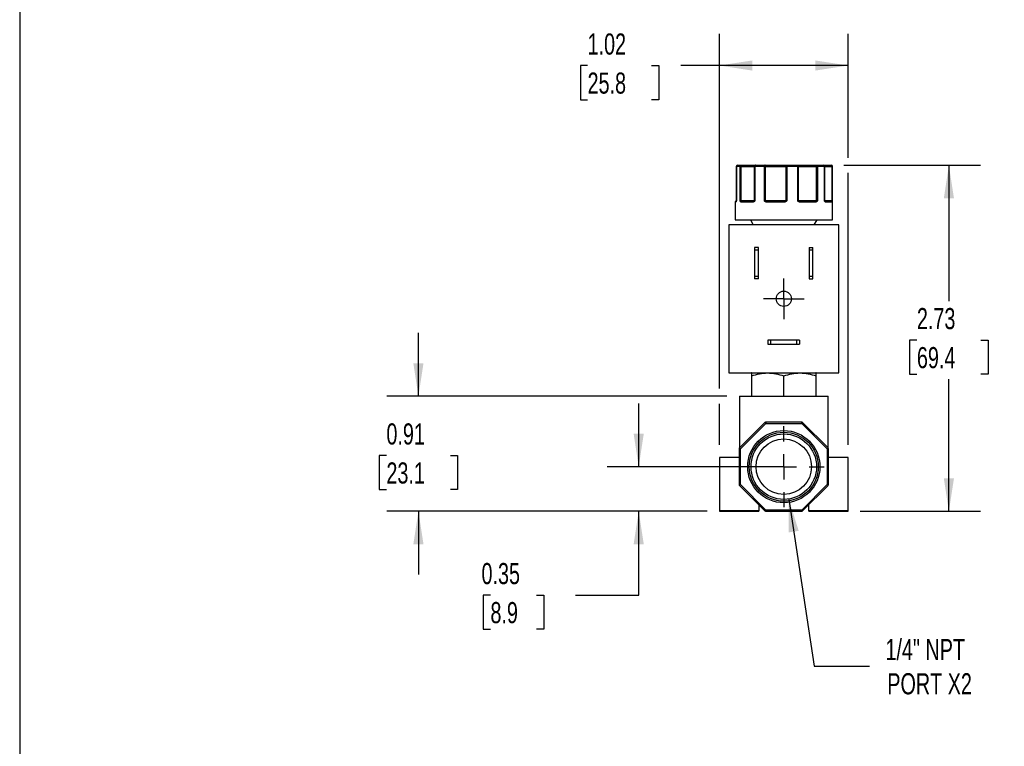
# Model space of a CAD drawing. Header units: inches. Extents: x 0.5 to 21.5, y 0.5 to 16.5.
# Tile 2 of 6: x 0.5 to 8.3, y 5.9 to 11.6. Entities that reach past the tile are written whole.
import ezdxf

# ---------------------------------------------------------------- set-up
doc = ezdxf.new("R2010")
doc.units = ezdxf.units.IN
doc.header["$LTSCALE"] = 2
doc.header["$MEASUREMENT"] = 0
doc.linetypes.add('SLD-Center', pattern=[0.75, 0.6, -0.05, 0.05, -0.05])
doc.linetypes.add('SLD-Solid', pattern=[0])
doc.layers.add('CENTER', color=40, linetype='SLD-Center')
doc.layers.add('DIMENSIONS', color=140, linetype='SLD-Solid', lineweight=25)
doc.layers.add('TEXT', color=140, linetype='SLD-Solid', lineweight=25)
doc.styles.add('SLDTEXTSTYLE0', font='TXT', dxfattribs={"width": 0.7})
doc.dimstyles.new('SLDDIMSTYLE0', dxfattribs={"dimtxt": 0.169922, "dimasz": 0.26, "dimexe": 0, "dimexo": 0.0625, "dimgap": 0.04248, "dimtad": 0, "dimtih": 1, "dimtoh": 1, "dimrnd": 1e-09, "dimzin": 12, "dimdsep": 46, "dimtxsty": 'SLDTEXTSTYLE0', "dimsah": 1, "dimcen": 0, "dimadec": 0, "dimazin": 3, "dimtfac": 1, "dimtofl": 0, "dimtmove": 0, "dimatfit": 3, "dimfxl": 0, "dimfrac": 2, "dimtolj": 1, "dimtzin": 12, "dimarcsym": 0})
doc.dimstyles.new('SLDDIMSTYLE1', dxfattribs={"dimtxt": 0.169922, "dimasz": 0.26, "dimexe": 0, "dimexo": 0.0625, "dimgap": 0.04248, "dimtad": 0, "dimtih": 1, "dimtoh": 1, "dimrnd": 1e-09, "dimzin": 12, "dimdsep": 46, "dimtxsty": 'SLDTEXTSTYLE0', "dimsah": 1, "dimcen": 0.09, "dimadec": 0, "dimazin": 3, "dimtfac": 1, "dimtofl": 0, "dimtmove": 0, "dimatfit": 3, "dimfxl": 0, "dimfrac": 2, "dimtolj": 1, "dimtzin": 12, "dimarcsym": 0})
doc.dimstyles.new('SLDDIMSTYLE2', dxfattribs={"dimtxt": 0.169922, "dimasz": 0.26, "dimexe": 0, "dimexo": 0.0625, "dimgap": 0.04248, "dimtad": 0, "dimtih": 1, "dimtoh": 1, "dimrnd": 1e-09, "dimdsep": 46, "dimtxsty": 'SLDTEXTSTYLE0', "dimsah": 1, "dimcen": 0.09, "dimadec": 0, "dimazin": 2, "dimtfac": 1, "dimtmove": 0, "dimatfit": 0, "dimfxl": 0, "dimfrac": 2, "dimtolj": 1, "dimtzin": 12, "dimarcsym": 0})

# ---------------------------------------------------------------- blocks, each defined once
blk = doc.blocks.new('_D')
at = {"layer": 'DIMENSIONS'}
for p, q in [((6.5683, 7.8645), (6.7692, 6.5451)), ((6.7692, 6.5451), (7.2067, 6.5451))]:
    blk.add_line(p, q, dxfattribs=at)
blk.add_solid([(6.5683, 7.8645), (6.5679, 7.6015), (6.647, 7.6135)], dxfattribs=at)
at = {"layer": 'DIMENSIONS', "char_height": 0.16667, "attachment_point": 1, "style": 'SLDTEXTSTYLE0'}
for s, insert in [('1/4" NPT', (7.3317, 6.7599)), ('PORT X2', (7.3461, 6.4899))]:
    blk.add_mtext(s, dxfattribs=dict(at, insert=insert))
blk = doc.blocks.new('_D_1')
at = {"layer": 'DIMENSIONS'}
for p, q in [((7.0019, 10.4991), (8.0822, 10.4991)), ((7.8322, 10.4991), (7.8322, 9.4276)), ((7.5797, 9.1195), (7.5226, 9.1195)), ((7.5226, 9.1195), (7.5226, 8.8495)), ((8.0846, 9.1195), (8.1417, 9.1195)), ((8.1417, 9.1195), (8.1417, 8.8495)), ((7.5226, 8.8495), (7.5797, 8.8495)), ((7.8322, 7.7681), (7.8322, 8.8114)), ((8.1417, 8.8495), (8.0846, 8.8495)), ((7.1329, 7.7681), (8.0822, 7.7681))]:
    blk.add_line(p, q, dxfattribs=at)
for points in [[(7.8322, 10.4991), (7.7922, 10.2391), (7.8722, 10.2391)], [(7.8322, 7.7681), (7.8722, 8.0281), (7.7922, 8.0281)]]:
    blk.add_solid(points, dxfattribs=at)
at = {"layer": 'DIMENSIONS', "char_height": 0.16667, "attachment_point": 1, "style": 'SLDTEXTSTYLE0'}
for s, insert in [('2.73', (7.5797, 9.3724)), ('69.4', (7.5797, 9.0643))]:
    blk.add_mtext(s, dxfattribs=dict(at, insert=insert))
blk = doc.blocks.new('_D_2')
at = {"layer": 'DIMENSIONS'}
for p, q in [((5.3845, 8.1201), (5.3845, 8.6201)), ((6.4294, 8.1201), (5.1345, 8.1201)), ((5.9259, 7.7681), (5.1345, 7.7681)), ((5.3845, 7.1069), (5.3845, 7.7681)), ((4.2147, 7.1069), (4.1576, 7.1069)), ((4.1576, 7.1069), (4.1576, 6.8368)), ((4.5782, 7.1069), (4.6353, 7.1069)), ((4.6353, 7.1069), (4.6353, 6.8368)), ((4.8845, 7.1069), (5.3845, 7.1069)), ((4.1576, 6.8368), (4.2147, 6.8368)), ((4.6353, 6.8368), (4.5782, 6.8368))]:
    blk.add_line(p, q, dxfattribs=at)
for points in [[(5.3845, 8.1201), (5.4245, 8.3801), (5.3445, 8.3801)], [(5.3845, 7.7681), (5.3445, 7.5081), (5.4245, 7.5081)]]:
    blk.add_solid(points, dxfattribs=at)
at = {"layer": 'DIMENSIONS', "char_height": 0.16667, "attachment_point": 1, "style": 'SLDTEXTSTYLE0'}
for s, insert in [('0.35', (4.144, 7.3598)), ('8.9', (4.2147, 7.0517))]:
    blk.add_mtext(s, dxfattribs=dict(at, insert=insert))
blk = doc.blocks.new('_D_3')
at = {"layer": 'DIMENSIONS'}
for p, q in [((3.6463, 8.6761), (3.6463, 9.1761)), ((6.0794, 8.6761), (3.3963, 8.6761)), ((3.3938, 8.2091), (3.3368, 8.2091)), ((3.3368, 8.2091), (3.3368, 7.939)), ((3.8988, 8.2091), (3.9558, 8.2091)), ((3.9558, 8.2091), (3.9558, 7.939)), ((3.3368, 7.939), (3.3938, 7.939)), ((3.9558, 7.939), (3.8988, 7.939)), ((5.9259, 7.7681), (3.3963, 7.7681)), ((3.6463, 7.7681), (3.6463, 7.2681))]:
    blk.add_line(p, q, dxfattribs=at)
for points in [[(3.6463, 8.6761), (3.6863, 8.9361), (3.6063, 8.9361)], [(3.6463, 7.7681), (3.6063, 7.5081), (3.6863, 7.5081)]]:
    blk.add_solid(points, dxfattribs=at)
at = {"layer": 'DIMENSIONS', "char_height": 0.16667, "attachment_point": 1, "style": 'SLDTEXTSTYLE0'}
for s, insert in [('0.91', (3.3938, 8.4619)), ('23.1', (3.3938, 8.1538))]:
    blk.add_mtext(s, dxfattribs=dict(at, insert=insert))
blk = doc.blocks.new('_D_4')
at = {"layer": 'DIMENSIONS'}
for p, q in [((6.0209, 8.7361), (6.0209, 11.5367)), ((7.0379, 10.5591), (7.0379, 11.5367)), ((4.981, 11.2867), (4.924, 11.2867)), ((4.924, 11.2867), (4.924, 11.0166)), ((5.486, 11.2867), (5.543, 11.2867)), ((5.543, 11.2867), (5.543, 11.0166)), ((6.0209, 11.2867), (5.7162, 11.2867)), ((7.0379, 11.2867), (6.0209, 11.2867)), ((4.924, 11.0166), (4.981, 11.0166)), ((5.543, 11.0166), (5.486, 11.0166)), ((7.0379, 8.2931), (7.0379, 10.4391)), ((6.0209, 8.2931), (6.0209, 8.6161))]:
    blk.add_line(p, q, dxfattribs=at)
for points in [[(6.0209, 11.2867), (6.2809, 11.2467), (6.2809, 11.3267)], [(7.0379, 11.2867), (6.7779, 11.3267), (6.7779, 11.2467)]]:
    blk.add_solid(points, dxfattribs=at)
at = {"layer": 'DIMENSIONS', "char_height": 0.16667, "attachment_point": 1, "style": 'SLDTEXTSTYLE0'}
for s, insert in [('1.02', (4.981, 11.5396)), ('25.8', (4.981, 11.2315))]:
    blk.add_mtext(s, dxfattribs=dict(at, insert=insert))
blk = doc.blocks.new('SW_CENTERMARKSYMBOL_0')
at = {"layer": 'CENTER', "color": 0}
for p, q in [((0, 0.1), (0, 0.16)), ((0, 0), (0, 0.1)), ((-0.1, 0), (-0.16, 0)), ((0, 0), (-0.1, 0)), ((0, 0), (0, -0.1)), ((0, 0), (0.1, 0)), ((0.1, 0), (0.16, 0)), ((0, -0.1), (0, -0.16))]:
    blk.add_line(p, q, dxfattribs=at)
blk = doc.blocks.new('SW_CENTERMARKSYMBOL_1')
at = {"layer": 'CENTER', "color": 0}
for p, q in [((0, 0.2), (0, 0.319)), ((0, 0), (0, 0.1)), ((-0.2, 0), (-0.319, 0)), ((0, 0), (-0.1, 0)), ((0, 0), (0, -0.1)), ((0, 0), (0.1, 0)), ((0.2, 0), (0.319, 0)), ((0, -0.2), (0, -0.319))]:
    blk.add_line(p, q, dxfattribs=at)

msp = doc.modelspace()

# ---------------------------------------------------------------- linework, layer by layer
for p, q in [((6.1547, 10.4891), (6.1547, 10.2191)), ((6.1549, 10.4891), (6.1547, 10.4891)), ((6.1549, 10.4891), (6.1549, 10.2191)), ((6.185, 10.4891), (6.1549, 10.4891)), ((6.185, 10.2191), (6.185, 10.4891)), ((6.1919, 10.4891), (6.185, 10.4891)), ((6.1919, 10.4891), (6.296, 10.4891)), ((6.1919, 10.2191), (6.1919, 10.4891)), ((6.3, 10.4891), (6.296, 10.4891)), ((6.296, 10.4891), (6.296, 10.2191)), ((6.3, 10.4891), (6.3, 10.2191)), ((6.3763, 10.4891), (6.3, 10.4891)), ((6.3763, 10.2191), (6.3763, 10.4891)), ((6.3849, 10.4891), (6.3763, 10.4891)), ((6.3849, 10.4891), (6.5445, 10.4891)), ((6.3849, 10.2191), (6.3849, 10.4891)), ((6.5445, 10.4891), (6.5445, 10.2191)), ((6.5525, 10.4891), (6.5445, 10.4891)), ((6.5525, 10.4891), (6.5525, 10.2191)), ((6.6392, 10.4891), (6.5525, 10.4891)), ((6.6392, 10.2191), (6.6392, 10.4891)), ((6.6456, 10.4891), (6.6392, 10.4891)), ((6.6456, 10.2191), (6.6456, 10.4891)), ((6.6456, 10.4891), (6.7859, 10.4891)), ((6.7859, 10.4891), (6.7859, 10.2191)), ((6.7941, 10.4891), (6.7859, 10.4891)), ((6.7941, 10.4891), (6.7941, 10.2191)), ((6.8507, 10.4891), (6.7941, 10.4891)), ((6.8507, 10.2191), (6.8507, 10.4891)), ((6.8523, 10.4891), (6.8507, 10.4891)), ((6.8523, 10.2191), (6.8523, 10.4891)), ((6.8523, 10.4891), (6.9073, 10.4891)), ((6.9073, 10.4891), (6.9073, 10.2191)), ((6.9119, 10.4891), (6.9073, 10.4891)), ((6.9119, 10.4891), (6.9119, 10.2191)), ((6.9144, 10.4891), (6.9119, 10.4891)), ((6.9144, 10.0691), (6.9144, 10.4891)), ((6.1444, 10.2091), (6.1444, 10.0691)), ((6.1516, 10.2091), (6.1444, 10.2091)), ((6.1547, 10.2191), (6.1549, 10.2191)), ((6.1549, 10.2191), (6.1548, 10.2183)), ((6.185, 10.2191), (6.1919, 10.2191)), ((6.296, 10.2191), (6.1919, 10.2191)), ((6.2875, 10.2091), (6.1924, 10.2091)), ((6.296, 10.2191), (6.3, 10.2191)), ((6.3763, 10.2191), (6.3849, 10.2191)), ((6.5445, 10.2191), (6.3849, 10.2191)), ((6.5366, 10.2091), (6.391, 10.2091)), ((6.5445, 10.2191), (6.5525, 10.2191)), ((6.6392, 10.2191), (6.6456, 10.2191)), ((6.7859, 10.2191), (6.6456, 10.2191)), ((6.7823, 10.2091), (6.6543, 10.2091)), ((6.7859, 10.2191), (6.7941, 10.2191)), ((6.8507, 10.2191), (6.8523, 10.2191)), ((6.9073, 10.2191), (6.8523, 10.2191)), ((6.9097, 10.2091), (6.8592, 10.2091)), ((6.9073, 10.2191), (6.9119, 10.2191)), ((6.0944, 10.0291), (6.0944, 8.8621)), ((6.9644, 10.0291), (6.0944, 10.0291)), ((6.1444, 10.0691), (6.9144, 10.0691)), ((6.2659, 10.0691), (6.289, 10.0291)), ((6.7698, 10.0291), (6.7929, 10.0691)), ((6.9644, 8.8621), (6.9644, 10.0291)), ((6.2994, 9.8501), (6.2994, 9.8289)), ((6.3304, 9.8501), (6.2994, 9.8501)), ((6.3304, 9.8289), (6.2994, 9.8289)), ((6.2994, 9.8289), (6.2994, 9.6234)), ((6.3304, 9.8289), (6.3304, 9.8501)), ((6.3304, 9.6234), (6.3304, 9.8289)), ((6.7284, 9.8501), (6.7594, 9.8501)), ((6.7284, 9.8501), (6.7284, 9.8289)), ((6.7594, 9.8289), (6.7284, 9.8289)), ((6.7284, 9.8289), (6.7284, 9.6234)), ((6.7594, 9.8289), (6.7594, 9.8501)), ((6.7594, 9.6234), (6.7594, 9.8289)), ((6.2994, 9.6234), (6.2994, 9.6021)), ((6.2994, 9.6234), (6.3304, 9.6234)), ((6.3304, 9.6021), (6.2994, 9.6021)), ((6.3304, 9.6021), (6.3304, 9.6234)), ((6.7284, 9.6234), (6.7594, 9.6234)), ((6.7284, 9.6234), (6.7284, 9.6021)), ((6.7284, 9.6021), (6.7594, 9.6021)), ((6.7594, 9.6021), (6.7594, 9.6234)), ((6.4044, 9.1181), (6.4044, 9.0871)), ((6.4256, 9.1181), (6.4044, 9.1181)), ((6.4256, 9.1181), (6.4256, 9.0871)), ((6.6332, 9.1181), (6.4256, 9.1181)), ((6.6332, 9.0871), (6.6332, 9.1181)), ((6.6544, 9.1181), (6.6332, 9.1181)), ((6.6544, 9.1181), (6.6544, 9.0871)), ((6.4044, 9.0871), (6.4256, 9.0871)), ((6.4256, 9.0871), (6.6332, 9.0871)), ((6.6332, 9.0871), (6.6544, 9.0871)), ((6.0944, 8.8621), (6.9644, 8.8621)), ((6.2774, 8.8621), (6.2735, 8.8599)), ((6.7853, 8.8599), (6.7814, 8.8621)), ((6.2735, 8.837), (6.2735, 8.6761)), ((6.5294, 8.6761), (6.5294, 8.837)), ((6.7853, 8.6761), (6.7853, 8.837)), ((6.1794, 8.6761), (6.1794, 8.2678)), ((6.1794, 8.6761), (6.8794, 8.6761)), ((6.8794, 8.2678), (6.8794, 8.6761)), ((6.3807, 8.4692), (6.1803, 8.2689)), ((6.3877, 8.4621), (6.3807, 8.4692)), ((6.3877, 8.4721), (6.3877, 8.4621)), ((6.6711, 8.4721), (6.3877, 8.4721)), ((6.6711, 8.4621), (6.6711, 8.4721)), ((6.6781, 8.4692), (6.6711, 8.4621)), ((6.8785, 8.2689), (6.6781, 8.4692)), ((6.1874, 8.2618), (6.3877, 8.4621)), ((6.3877, 8.4621), (6.6711, 8.4621)), ((6.6711, 8.4621), (6.8714, 8.2618)), ((6.1774, 8.2618), (6.1774, 7.9785)), ((6.1774, 8.2618), (6.1874, 8.2618)), ((6.1803, 8.2689), (6.1874, 8.2618)), ((6.1874, 7.9785), (6.1874, 8.2618)), ((6.8714, 8.2618), (6.8785, 8.2689)), ((6.8714, 8.2618), (6.8714, 7.9785)), ((6.8714, 8.2618), (6.8814, 8.2618)), ((6.8814, 7.9785), (6.8814, 8.2618)), ((6.0209, 8.1931), (6.0209, 7.7731)), ((6.1774, 8.1931), (6.0209, 8.1931)), ((7.0379, 8.1931), (6.8814, 8.1931)), ((7.0379, 7.7731), (7.0379, 8.1931)), ((6.1774, 7.9785), (6.1874, 7.9785)), ((6.1803, 7.9714), (6.3807, 7.7711)), ((6.3877, 7.7781), (6.1874, 7.9785)), ((6.8714, 7.9785), (6.6711, 7.7781)), ((6.6781, 7.7711), (6.8785, 7.9714)), ((6.8714, 7.9785), (6.8814, 7.9785)), ((6.0209, 7.7731), (6.3339, 7.7731)), ((6.3339, 7.7731), (6.3339, 7.8178)), ((6.6711, 7.7781), (6.3877, 7.7781)), ((6.3877, 7.7781), (6.3877, 7.7681)), ((6.6711, 7.7681), (6.6711, 7.7781)), ((6.7249, 7.8178), (6.7249, 7.7731)), ((6.7249, 7.7731), (7.0379, 7.7731)), ((6.3877, 7.7681), (6.6711, 7.7681))]:
    msp.add_line(p, q)
at = {"flags": 128}
for points in [[(6.306, 10.4991), (6.3048, 10.4989), (6.3037, 10.4984), (6.3027, 10.4975), (6.3018, 10.4962), (6.301, 10.4947), (6.3005, 10.493), (6.3001, 10.4911), (6.3, 10.4891)], [(6.3763, 10.4891), (6.3764, 10.4911), (6.3766, 10.493), (6.3769, 10.4947), (6.3774, 10.4962), (6.378, 10.4975), (6.3787, 10.4984), (6.3795, 10.4989), (6.3803, 10.4991)], [(6.3849, 10.4891), (6.3848, 10.4911), (6.3845, 10.493), (6.3841, 10.4947), (6.3835, 10.4962), (6.3828, 10.4975), (6.382, 10.4984), (6.3812, 10.4989), (6.3803, 10.4991)], [(6.6392, 10.4891), (6.6391, 10.4911), (6.6389, 10.493), (6.6387, 10.4947), (6.6383, 10.4962), (6.6379, 10.4975), (6.6374, 10.4984), (6.6369, 10.4989), (6.6363, 10.4991)], [(6.9019, 10.4991), (6.903, 10.4989), (6.904, 10.4984), (6.9049, 10.4975), (6.9057, 10.4962), (6.9064, 10.4947), (6.9069, 10.493), (6.9072, 10.4911), (6.9073, 10.4891)], [(6.2875, 10.2091), (6.2875, 10.2101), (6.2877, 10.2111), (6.288, 10.2119), (6.2884, 10.2127), (6.2889, 10.2133), (6.2894, 10.2138), (6.29, 10.214), (6.2906, 10.2141)], [(6.391, 10.2091), (6.391, 10.2101), (6.3911, 10.2111), (6.3913, 10.2119), (6.3915, 10.2127), (6.3918, 10.2133), (6.3921, 10.2138), (6.3924, 10.214), (6.3928, 10.2141)], [(6.6543, 10.2091), (6.6543, 10.2101), (6.6542, 10.2111), (6.654, 10.2119), (6.6538, 10.2127), (6.6536, 10.2133), (6.6533, 10.2138), (6.653, 10.214), (6.6527, 10.2141)], [(6.7823, 10.2091), (6.7823, 10.2101), (6.7821, 10.2111), (6.7818, 10.2119), (6.7814, 10.2127), (6.7809, 10.2133), (6.7803, 10.2138), (6.7797, 10.214), (6.779, 10.2141)]]:
    msp.add_lwpolyline(points, dxfattribs=at)
for centre, radius in [((6.5294, 9.4456), 0.06), ((6.5294, 8.1201), 0.285), ((6.5294, 8.1201), 0.2723), ((6.5294, 8.1201), 0.2586), ((6.5294, 8.1201), 0.219)]:
    msp.add_circle(centre, radius)
for centre, radius, start, end in [((6.1647, 10.4891), 0.01, 90, 180), ((6.1648, 10.4893), 0.00987, 90.80579, 180.78374), ((6.1945, 10.4896), 0.00952, 93.36769, 183.0118), ((6.2052, 10.4915), 0.0135, 145.78036, 190.15242), ((6.306, 10.4891), 0.01, 90.02326, 180.02324), ((6.5534, 10.4903), 0.009, 99.80012, 187.23143), ((6.5103, 10.4916), 0.0423, 356.62002, 10.23712), ((6.6359, 10.4895), 0.00965, 357.86023, 87.68703), ((6.8056, 10.4916), 0.0198, 157.64261, 187.11052), ((6.7853, 10.4905), 0.00889, 351.47329, 77.54591), ((6.8423, 10.4891), 0.01, 0, 90), ((6.8414, 10.4899), 0.00929, 355.3117, 84.37925), ((6.9019, 10.4892), 0.00997, 359.81214, 89.8109), ((6.9044, 10.4891), 0.01, 0, 90), ((6.1494, 10.2091), 0.005, 90, 180), ((6.1566, 10.2092), 0.00503, 127.38126, 180.17015), ((6.1566, 10.2126), 0.00307, 165.68108, 189.8788), ((6.1497, 10.2191), 0.005, 350.94342, 0), ((6.1937, 10.2097), 0.00635, 110.07414, 157.33686), ((6.1739, 10.2189), 0.0179, 349.34489, 0.64592), ((6.1972, 10.2094), 0.00472, 94.06155, 183.55395), ((6.2974, 10.2143), 0.0032, 154.58574, 221.92729), ((6.291, 10.2191), 0.005, 315.36333, 0.00393), ((6.393, 10.2045), 0.0134, 123.83285, 145.32764), ((6.3936, 10.219), 0.00867, 178.90405, 202.71183), ((6.4694, 10.2104), 0.0671, 358.93361, 3.20214), ((6.5385, 10.219), 0.006, 325.2876, 0.91497), ((6.4794, 10.1608), 0.0843, 37.48627, 40.56264), ((6.639, 10.2174), 0.00808, 318.92318, 347.1734), ((6.6508, 10.2191), 0.00521, 179.66483, 221.95387), ((6.7576, 10.2189), 0.0283, 353.28473, 0.42102), ((6.782, 10.2077), 0.00879, 30.37177, 64.90608), ((6.8573, 10.2191), 0.005, 180, 205.38773), ((6.8514, 10.2134), 0.00297, 333.36387, 29.62995), ((6.8545, 10.2095), 0.00468, 355.92391, 85.23983), ((6.9048, 10.2092), 0.00497, 359.65262, 89.64835), ((6.915, 10.219), 0.0077, 178.87565, 205.89107), ((6.9067, 10.2113), 0.00451, 9.95251, 72.07128), ((6.3877, 8.4621), 0.01, 90, 135), ((6.6711, 8.4621), 0.01, 45, 90), ((6.1874, 8.2618), 0.01, 135, 180), ((6.8714, 8.2618), 0.01, 0, 45), ((6.1874, 7.9785), 0.01, 180, 225), ((6.8714, 7.9785), 0.01, 315, 0), ((6.0259, 7.7731), 0.005, 180, 270), ((6.3289, 7.7731), 0.005, 270, 0), ((6.3877, 7.7781), 0.01, 225, 270), ((6.6711, 7.7781), 0.01, 270, 315), ((6.7299, 7.7731), 0.005, 180, 270), ((7.0329, 7.7731), 0.005, 270, 0)]:
    msp.add_arc(centre, radius, start, end)
for points in [[(6.1647, 10.4991), (6.1713, 10.4991), (6.1812, 10.4991), (6.194, 10.4991)], [(6.306, 10.4991), (6.329, 10.4991), (6.3539, 10.4991), (6.3803, 10.4991)], [(6.5519, 10.4991), (6.5805, 10.4991), (6.6088, 10.4991), (6.6363, 10.4991)], [(6.7872, 10.4991), (6.808, 10.4991), (6.8265, 10.4991), (6.8423, 10.4991)], [(6.9019, 10.4991), (6.9036, 10.4991), (6.9044, 10.4991), (6.9044, 10.4991)], [(6.185, 10.2191), (6.1867, 10.2178), (6.1896, 10.2166), (6.1915, 10.2156)], [(6.1915, 10.2156), (6.193, 10.2146), (6.1949, 10.2141), (6.1968, 10.2141)], [(6.1968, 10.2141), (6.2206, 10.2141), (6.2524, 10.2141), (6.2906, 10.2141)], [(6.2906, 10.2141), (6.292, 10.2141), (6.2935, 10.2146), (6.2946, 10.2156)], [(6.2946, 10.2156), (6.2956, 10.2166), (6.297, 10.2178), (6.3, 10.2191)], [(6.3763, 10.2191), (6.3797, 10.2178), (6.3832, 10.2166), (6.3856, 10.2156)], [(6.3856, 10.2156), (6.3875, 10.2146), (6.3901, 10.2141), (6.3928, 10.2141)], [(6.3928, 10.2141), (6.4386, 10.2141), (6.4874, 10.2141), (6.5365, 10.2141)], [(6.5365, 10.2141), (6.539, 10.2141), (6.5415, 10.2146), (6.5434, 10.2156)], [(6.5434, 10.2156), (6.5456, 10.2166), (6.5487, 10.2178), (6.5525, 10.2191)], [(6.6392, 10.2191), (6.6427, 10.2178), (6.6452, 10.2166), (6.6469, 10.2156)], [(6.6469, 10.2156), (6.6485, 10.2146), (6.6506, 10.2141), (6.6527, 10.2141)], [(6.6527, 10.2141), (6.6991, 10.2141), (6.742, 10.2141), (6.779, 10.2141)], [(6.779, 10.2141), (6.7815, 10.2141), (6.7839, 10.2146), (6.7857, 10.2156)], [(6.7857, 10.2156), (6.788, 10.2166), (6.7914, 10.2178), (6.7941, 10.2191)], [(6.8528, 10.217), (6.8525, 10.2176), (6.8519, 10.2184), (6.8507, 10.2191)], [(6.8532, 10.2156), (6.8531, 10.216), (6.853, 10.2165), (6.8528, 10.217)], [(6.8549, 10.2141), (6.8802, 10.2141), (6.8972, 10.2141), (6.9048, 10.2141)], [(6.9048, 10.2141), (6.906, 10.2141), (6.9072, 10.2146), (6.908, 10.2156)], [(6.908, 10.2156), (6.9094, 10.2166), (6.9114, 10.2178), (6.9119, 10.2191)], [(6.2735, 8.8599), (6.2735, 8.8599), (6.2735, 8.8509), (6.2735, 8.837)], [(6.7853, 8.837), (6.7853, 8.8509), (6.7853, 8.8599), (6.7853, 8.8599)], [(6.8785, 8.2689), (6.8791, 8.2683), (6.8794, 8.2679), (6.8794, 8.2679)]]:
    msp.add_open_spline(points, degree=3)
for points, knots in [([(6.194, 10.4991), (6.1965, 10.4991), (6.2014, 10.4991), (6.2087, 10.4991), (6.2158, 10.4991), (6.2228, 10.4991), (6.2296, 10.4991), (6.241, 10.4991), (6.2563, 10.4991), (6.2733, 10.4991), (6.2872, 10.4991), (6.2963, 10.4991), (6.3018, 10.4991), (6.3049, 10.4991), (6.3056, 10.4991), (6.306, 10.4991)], [0, 0, 0, 0, 0.040712, 0.081199, 0.121575, 0.161957, 0.202462, 0.243205, 0.371568, 0.500042, 0.628406, 0.75688, 0.838051, 0.918781, 1, 1, 1, 1]), ([(6.3803, 10.4991), (6.3825, 10.4991), (6.387, 10.4991), (6.394, 10.4991), (6.4012, 10.4991), (6.4084, 10.4991), (6.4158, 10.4991), (6.4286, 10.4991), (6.4473, 10.4991), (6.4713, 10.4991), (6.4947, 10.4991), (6.514, 10.4991), (6.5293, 10.4991), (6.5413, 10.4991), (6.5483, 10.4991), (6.5519, 10.4991)], [0, 0, 0, 0, 0.040712, 0.081199, 0.121575, 0.161957, 0.202462, 0.243205, 0.371568, 0.500042, 0.628406, 0.75688, 0.838051, 0.918781, 1, 1, 1, 1]), ([(6.6363, 10.4991), (6.6373, 10.4991), (6.6393, 10.4991), (6.6428, 10.4991), (6.6465, 10.4991), (6.6507, 10.4991), (6.6551, 10.4991), (6.6634, 10.4991), (6.6767, 10.4991), (6.6966, 10.4991), (6.7184, 10.4991), (6.7389, 10.4991), (6.7569, 10.4991), (6.7721, 10.4991), (6.7822, 10.4991), (6.7872, 10.4991)], [0, 0, 0, 0, 0.040712, 0.081199, 0.121575, 0.161957, 0.202462, 0.243205, 0.371568, 0.500042, 0.628406, 0.75688, 0.838051, 0.918781, 1, 1, 1, 1]), ([(6.8423, 10.4991), (6.8429, 10.4991), (6.8455, 10.4991), (6.8539, 10.4991), (6.8671, 10.4991), (6.8832, 10.4991), (6.8957, 10.4991), (6.9019, 10.4991)], [0, 0, 0, 0, 0.0702611, 0.3090392, 0.5480237, 0.773961, 1, 1, 1, 1]), ([(6.154, 10.2141), (6.1524, 10.2141), (6.1494, 10.2141), (6.1499, 10.2141), (6.1502, 10.2141)], [0, 0, 0, 0, 0.548171, 1, 1, 1, 1]), ([(6.1535, 10.2121), (6.1534, 10.2117), (6.1532, 10.211), (6.1528, 10.2102), (6.1524, 10.2096), (6.152, 10.2092), (6.1517, 10.2092), (6.1516, 10.2091)], [0, 0, 0, 0, 0.188808, 0.379511, 0.575987, 0.781785, 1, 1, 1, 1]), ([(6.1536, 10.2134), (6.1535, 10.2132), (6.1534, 10.2129), (6.1534, 10.2129), (6.1535, 10.2129)], [0, 0, 0, 0, 0.658694, 1, 1, 1, 1]), ([(6.1549, 10.2191), (6.1548, 10.2184), (6.1546, 10.2171), (6.1543, 10.2152), (6.1539, 10.2136), (6.1537, 10.2126), (6.1535, 10.2121)], [0, 0, 0, 0, 0.291242, 0.500217, 0.762096, 1, 1, 1, 1]), ([(6.1879, 10.2121), (6.1876, 10.2126), (6.187, 10.2136), (6.1864, 10.2153), (6.1857, 10.2171), (6.1853, 10.2184), (6.185, 10.2191)], [0, 0, 0, 0, 0.236129, 0.498993, 0.712542, 1, 1, 1, 1]), ([(6.1924, 10.2091), (6.192, 10.2092), (6.1911, 10.2092), (6.1899, 10.2098), (6.1888, 10.2107), (6.1882, 10.2116), (6.1879, 10.2121)], [0, 0, 0, 0, 0.270747, 0.52324, 0.763872, 1, 1, 1, 1]), ([(6.2951, 10.2121), (6.2946, 10.2117), (6.2938, 10.211), (6.2924, 10.2102), (6.2908, 10.2096), (6.2892, 10.2092), (6.288, 10.2092), (6.2875, 10.2091)], [0, 0, 0, 0, 0.188808, 0.379511, 0.575987, 0.781785, 1, 1, 1, 1]), ([(6.3, 10.2191), (6.2996, 10.2184), (6.2989, 10.2171), (6.2977, 10.2152), (6.2965, 10.2136), (6.2955, 10.2126), (6.2951, 10.2121)], [0, 0, 0, 0, 0.291242, 0.500217, 0.762096, 1, 1, 1, 1]), ([(6.382, 10.2121), (6.3815, 10.2126), (6.3804, 10.2136), (6.379, 10.2153), (6.3776, 10.2171), (6.3768, 10.2184), (6.3763, 10.2191)], [0, 0, 0, 0, 0.236129, 0.498993, 0.712542, 1, 1, 1, 1]), ([(6.391, 10.2091), (6.3901, 10.2092), (6.3884, 10.2092), (6.3861, 10.2098), (6.3839, 10.2107), (6.3826, 10.2116), (6.382, 10.2121)], [0, 0, 0, 0, 0.270747, 0.52324, 0.763872, 1, 1, 1, 1]), ([(6.5462, 10.2121), (6.5457, 10.2117), (6.5446, 10.211), (6.5428, 10.2102), (6.5409, 10.2096), (6.5388, 10.2092), (6.5373, 10.2092), (6.5366, 10.2091)], [0, 0, 0, 0, 0.188808, 0.379511, 0.575987, 0.781785, 1, 1, 1, 1]), ([(6.5525, 10.2191), (6.5519, 10.2184), (6.551, 10.2171), (6.5495, 10.2152), (6.548, 10.2136), (6.5468, 10.2126), (6.5462, 10.2121)], [0, 0, 0, 0, 0.291242, 0.500217, 0.762096, 1, 1, 1, 1]), ([(6.6451, 10.2121), (6.6446, 10.2126), (6.6434, 10.2136), (6.642, 10.2153), (6.6406, 10.2171), (6.6397, 10.2184), (6.6392, 10.2191)], [0, 0, 0, 0, 0.236129, 0.498993, 0.712542, 1, 1, 1, 1]), ([(6.6543, 10.2091), (6.6534, 10.2092), (6.6517, 10.2092), (6.6493, 10.2098), (6.647, 10.2107), (6.6457, 10.2116), (6.6451, 10.2121)], [0, 0, 0, 0, 0.270747, 0.52324, 0.763872, 1, 1, 1, 1]), ([(6.7895, 10.2121), (6.7891, 10.2117), (6.7884, 10.211), (6.787, 10.2102), (6.7856, 10.2096), (6.784, 10.2092), (6.7829, 10.2092), (6.7823, 10.2091)], [0, 0, 0, 0, 0.188808, 0.379511, 0.575987, 0.781785, 1, 1, 1, 1]), ([(6.7941, 10.2191), (6.7937, 10.2184), (6.793, 10.2171), (6.7919, 10.2152), (6.7908, 10.2136), (6.79, 10.2126), (6.7895, 10.2121)], [0, 0, 0, 0, 0.291242, 0.500217, 0.762096, 1, 1, 1, 1]), ([(6.8541, 10.2121), (6.8538, 10.2126), (6.8531, 10.2136), (6.8523, 10.2153), (6.8515, 10.2171), (6.851, 10.2184), (6.8507, 10.2191)], [0, 0, 0, 0, 0.236129, 0.498993, 0.712542, 1, 1, 1, 1]), ([(6.8541, 10.2146), (6.8539, 10.2151), (6.8533, 10.2159), (6.853, 10.2167), (6.8528, 10.217)], [0, 0, 0, 0, 0.493462, 1, 1, 1, 1]), ([(6.8592, 10.2091), (6.8587, 10.2092), (6.8578, 10.2092), (6.8564, 10.2098), (6.8552, 10.2107), (6.8544, 10.2116), (6.8541, 10.2121)], [0, 0, 0, 0, 0.270747, 0.52324, 0.763872, 1, 1, 1, 1]), ([(6.9111, 10.2121), (6.911, 10.2117), (6.9109, 10.211), (6.9106, 10.2102), (6.9104, 10.2096), (6.9101, 10.2092), (6.9098, 10.2092), (6.9097, 10.2091)], [0, 0, 0, 0, 0.188808, 0.379511, 0.575987, 0.781785, 1, 1, 1, 1]), ([(6.9119, 10.2191), (6.9118, 10.2184), (6.9117, 10.2171), (6.9115, 10.2152), (6.9113, 10.2136), (6.9112, 10.2126), (6.9111, 10.2121)], [0, 0, 0, 0, 0.291242, 0.500217, 0.762096, 1, 1, 1, 1]), ([(6.2735, 8.837), (6.2944, 8.844), (6.3154, 8.8497), (6.358, 8.8577), (6.3794, 8.8599), (6.4121, 8.8599), (6.423, 8.8593), (6.4446, 8.8573), (6.4554, 8.8557), (6.4874, 8.8497), (6.5085, 8.844), (6.5294, 8.837)], [0, 0, 0, 0, 0.25, 0.25, 0.5, 0.5, 0.625, 0.625, 0.75, 0.75, 1, 1, 1, 1]), ([(6.5294, 8.837), (6.5503, 8.844), (6.5713, 8.8497), (6.6139, 8.8577), (6.6353, 8.8599), (6.668, 8.8599), (6.6789, 8.8593), (6.7005, 8.8573), (6.7113, 8.8557), (6.7433, 8.8497), (6.7644, 8.844), (6.7853, 8.837)], [0, 0, 0, 0, 0.25, 0.25, 0.5, 0.5, 0.625, 0.625, 0.75, 0.75, 1, 1, 1, 1]), ([(6.1803, 7.9714), (6.1803, 7.9714), (6.1811, 7.9722), (6.1837, 7.9748), (6.1855, 7.9766), (6.1874, 7.9785)], [0, 0, 0, 0, 0.5, 0.5, 1, 1, 1, 1]), ([(6.8714, 7.9785), (6.8732, 7.9766), (6.8751, 7.9748), (6.8777, 7.9722), (6.8785, 7.9714), (6.8785, 7.9714)], [0, 0, 0, 0, 0.5, 0.5, 1, 1, 1, 1]), ([(6.3877, 7.7781), (6.3859, 7.7763), (6.384, 7.7744), (6.3814, 7.7718), (6.3807, 7.7711), (6.3807, 7.7711)], [0, 0, 0, 0, 0.5, 0.5, 1, 1, 1, 1]), ([(6.6781, 7.7711), (6.6781, 7.7711), (6.6774, 7.7718), (6.6747, 7.7744), (6.6729, 7.7763), (6.6711, 7.7781)], [0, 0, 0, 0, 0.5, 0.5, 1, 1, 1, 1]), ([(6.0259, 7.7681), (6.0259, 7.7681), (6.0298, 7.7681), (6.045, 7.7681), (6.0562, 7.7681), (6.0843, 7.7681), (6.1011, 7.7681), (6.1377, 7.7681), (6.1576, 7.7681), (6.1972, 7.7681), (6.217, 7.7681), (6.2537, 7.7681), (6.2705, 7.7681), (6.2985, 7.7681), (6.3098, 7.7681), (6.3249, 7.7681), (6.3289, 7.7681), (6.3289, 7.7681)], [0, 0, 0, 0, 0.125, 0.125, 0.25, 0.25, 0.375, 0.375, 0.5, 0.5, 0.625, 0.625, 0.75, 0.75, 0.875, 0.875, 1, 1, 1, 1]), ([(6.7299, 7.7681), (6.7299, 7.7681), (6.7338, 7.7681), (6.749, 7.7681), (6.7602, 7.7681), (6.7883, 7.7681), (6.8051, 7.7681), (6.8417, 7.7681), (6.8616, 7.7681), (6.9012, 7.7681), (6.921, 7.7681), (6.9577, 7.7681), (6.9745, 7.7681), (7.0025, 7.7681), (7.0138, 7.7681), (7.0289, 7.7681), (7.0329, 7.7681), (7.0329, 7.7681)], [0, 0, 0, 0, 0.125, 0.125, 0.25, 0.25, 0.375, 0.375, 0.5, 0.5, 0.625, 0.625, 0.75, 0.75, 0.875, 0.875, 1, 1, 1, 1])]:
    msp.add_open_spline(points, degree=3, knots=knots)
at = {"layer": 'TEXT'}
msp.add_line((0.5, 16.5), (0.5, 0.5), dxfattribs=at)

# ---------------------------------------------------------------- block references
at = {"layer": 'CENTER'}
for name, p in [('SW_CENTERMARKSYMBOL_0', (6.5294, 9.4456)), ('SW_CENTERMARKSYMBOL_1', (6.5294, 8.1201))]:
    msp.add_blockref(name, p, dxfattribs=at)

# ---------------------------------------------------------------- dimensions: what is measured, and where the dimension line sits
at = {"layer": 'DIMENSIONS'}
dim = msp.add_linear_dim(base=(7.0379, 11.2867), p1=(6.0209, 8.1931), p2=(7.0379, 8.1931), dimstyle='SLDDIMSTYLE1', dxfattribs=at)
dim.commit()
dim.dimension.update_dxf_attribs({"geometry": '_D_4', "text_midpoint": (5.2335, 11.2867), "dimtype": 160})
for base, p1, p2, dimstyle, picture, middle in [((7.8322, 10.4991), (7.0329, 7.7681), (6.9019, 10.4991), 'SLDDIMSTYLE1', '_D_1', (7.8322, 9.1195)), ((3.6463, 8.6761), (6.0259, 7.7681), (6.1794, 8.6761), 'SLDDIMSTYLE2', '_D_3', (3.6463, 8.2091)), ((5.3845, 7.7681), (6.5294, 8.1201), (6.0259, 7.7681), 'SLDDIMSTYLE2', '_D_2', (5.3845, 7.1069))]:
    dim = msp.add_linear_dim(base=base, p1=p1, p2=p2, angle=90, dimstyle=dimstyle, dxfattribs=at)
    dim.commit()
    dim.dimension.update_dxf_attribs({"geometry": picture, "text_midpoint": middle, "dimtype": 160})
dim = msp.add_diameter_dim_2p(p1=(6.4905, 8.3758), p2=(6.5683, 7.8645), text='1/4" NPT\\PPORT X2', dimstyle='SLDDIMSTYLE0', override={"dimpost": '<>'}, dxfattribs=at)
dim.commit()
dim.dimension.update_dxf_attribs({"geometry": '_D', "text_midpoint": (7.8322, 6.5451), "dimtype": 163})

doc.saveas('drawing.dxf')
